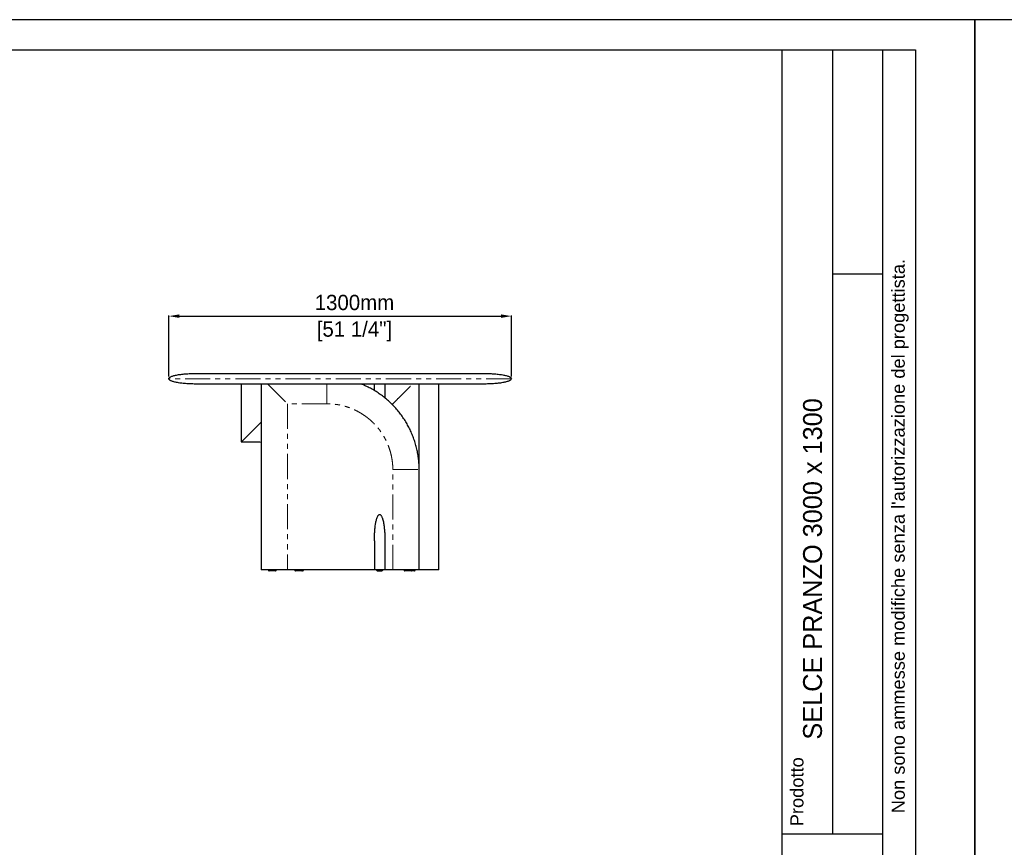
# Model space of a CAD drawing. Header units: millimetres. Extents: x -590 to 14136, y -480 to 15138.
# Tile 17 of 27: x 3147 to 6885, y 11997 to 15138. Entities that reach past the tile are written whole.
import ezdxf

# ---------------------------------------------------------------- set-up
doc = ezdxf.new("R2010")
doc.units = ezdxf.units.MM
doc.header["$LTSCALE"] = 15
doc.header["$PDSIZE"] = -1
doc.linetypes.add('SLD-Phantom', pattern=[12.7, 6.35, -1.27, 1.27, -1.27, 1.27, -1.27])
doc.linetypes.add('SLD-Solid', pattern=[0])
doc.layers.add('QUOTE', color=8, linetype='Continuous')
doc.styles.get("Standard").update_dxf_attribs({"font": 'GOTHIC.TTF'})
doc.dimstyles.new('Prodotti USA', dxfattribs={"dimtxt": 58, "dimasz": 40, "dimexe": 2, "dimexo": 8, "dimgap": 20, "dimtad": 1, "dimzin": 12, "dimtxsty": 'Standard', "dimcen": 2.5, "dimclrd": 252, "dimclre": 252, "dimclrt": 252, "dimadec": 0, "dimazin": 3, "dimtfac": 1, "dimtmove": 0, "dimatfit": 3, "dimfxl": 1, "dimarcsym": 0})

# ---------------------------------------------------------------- blocks, each defined once
blk = doc.blocks.new('*D38')
at = {"layer": 'Defpoints', "color": 0, "transparency": 16777216}
for p in [(5013.6, 14012.5), (3713.6, 13774.9), (5013.6, 13774.9)]:
    blk.add_point(p, dxfattribs=at)
at = {"layer": 'QUOTE', "color": 252, "lineweight": -2, "transparency": 16777216}
for p, q in [((3713.6, 13782.9), (3713.6, 14014.5)), ((5013.6, 13782.9), (5013.6, 14014.5)), ((3753.6, 14012.5), (4973.6, 14012.5))]:
    blk.add_line(p, q, dxfattribs=at)
at = {"layer": 'QUOTE', "color": 252, "transparency": 16777216}
for points in [[(3753.6, 14019.2), (3753.6, 14005.8), (3713.6, 14012.5)], [(4973.6, 14019.2), (4973.6, 14005.8), (5013.6, 14012.5)]]:
    blk.add_solid(points, dxfattribs=at)
at = {"layer": 'QUOTE', "color": 252, "lineweight": 5, "transparency": 16777216, "char_height": 58, "attachment_point": 2}
for s, insert in [('1300mm', (4418, 14093.4)), ('[51 1/4"]', (4418, 13992.5))]:
    blk.add_mtext(s, dxfattribs=dict(at, insert=insert))

msp = doc.modelspace()

# ---------------------------------------------------------------- linework, layer by layer
for p, q in [((6039.736, 15022.867), (6039.736, 12048.058)), ((6231.859, 15022.867), (6231.859, 12048.058)), ((6423.982, 12048.058), (6423.982, 15022.867)), ((6231.859, 14173.416), (6423.982, 14173.416)), ((6039.736, 12048.058), (6039.736, 10065.67)), ((6039.736, 12048.058), (6423.982, 12048.058)), ((6423.982, 10065.67), (6423.982, 12048.058))]:
    msp.add_line(p, q)
at = {"color": 7, "linetype": 'SLD-Solid', "lineweight": 25}
for p, q in [((3988.641, 13754.879), (3988.641, 13534.879)), ((4063.641, 13754.879), (4063.641, 13049.879)), ((4493.641, 13729.879), (4493.641, 13754.879)), ((4533.641, 13754.879), (4533.641, 13729.879)), ((4663.641, 13430.054), (4663.641, 13754.879)), ((4738.641, 13049.879), (4738.641, 13754.879)), ((3988.641, 13534.879), (4058.641, 13534.879)), ((4058.641, 13534.879), (4063.641, 13534.757)), ((4663.641, 13049.879), (4663.641, 13429.879)), ((4493.641, 13159.879), (4493.641, 13049.879)), ((4533.641, 13159.879), (4533.641, 13049.879)), ((4163.641, 13049.879), (4063.641, 13049.879)), ((4091.141, 13049.879), (4091.141, 13048.879)), ((4121.141, 13048.879), (4121.141, 13049.879)), ((4493.641, 13049.879), (4163.641, 13049.879)), ((4191.141, 13049.879), (4191.141, 13048.879)), ((4221.141, 13048.879), (4221.141, 13049.879)), ((4225.141, 13048.879), (4225.141, 13049.879)), ((4533.641, 13049.879), (4493.641, 13049.879)), ((4502.141, 13049.879), (4502.141, 13048.879)), ((4505.142, 13045.879), (4522.141, 13045.879)), ((4525.141, 13048.879), (4525.141, 13049.879)), ((4563.641, 13049.879), (4533.641, 13049.879)), ((4606.141, 13049.879), (4606.141, 13048.879)), ((4636.141, 13048.879), (4636.141, 13049.879)), ((4648.641, 13048.879), (4648.641, 13049.879))]:
    msp.add_line(p, q, dxfattribs=at)
at = {"color": 8, "linetype": 'SLD-Phantom', "lineweight": 18}
for p, q in [((4313.641, 13679.879), (4163.641, 13679.879)), ((4163.641, 13679.879), (4163.641, 13049.879)), ((4563.641, 13679.879), (4558.469, 13679.879)), ((4563.641, 13679.879), (4563.641, 13674.707)), ((4063.641, 13609.825), (4058.641, 13604.879)), ((4563.641, 13049.879), (4563.641, 13429.879))]:
    msp.add_line(p, q, dxfattribs=at)
msp.add_lwpolyline([(-366.579, 15022.867), (6547.932, 15022.867), (6547.932, 10065.67), (-366.579, 10065.67)], close=True)
at = {"color": 7, "linetype": 'SLD-Solid', "lineweight": 25}
for centre, start, end in [((4094.141, 13048.879), 179.981129, 270), ((4118.141, 13048.879), 269.999594, 0.028368), ((4194.141, 13048.879), 179.981129, 270), ((4218.141, 13048.879), 269.999594, 0.028368), ((4222.141, 13048.879), 270, 359.968199), ((4505.141, 13048.879), 179.968199, 270), ((4522.141, 13048.879), 269.99999, 359.997765), ((4609.141, 13048.879), 179.981129, 270), ((4633.141, 13048.879), 269.999594, 0.028368), ((4645.641, 13048.879), 269.999594, 0.028368)]:
    msp.add_arc(centre, 3, start, end, dxfattribs=at)
for points, knots in [([(3713.641, 13774.879), (3713.641, 13776.057), (3714.165, 13777.28), (3715.883, 13779.137), (3716.611, 13779.76), (3718.391, 13781.004), (3719.444, 13781.625), (3721.88, 13782.856), (3723.265, 13783.466), (3726.361, 13784.663), (3728.073, 13785.251), (3731.81, 13786.395), (3733.836, 13786.95), (3738.175, 13788.019), (3740.489, 13788.533), (3747.812, 13789.997), (3753.203, 13790.871), (3764.637, 13792.366), (3770.677, 13792.987), (3782.986, 13793.962), (3789.254, 13794.316), (3801.635, 13794.774), (3807.748, 13794.879), (3813.641, 13794.879)], [0, 0, 0, 0, 0.125, 0.125, 0.1875, 0.1875, 0.25, 0.25, 0.3125, 0.3125, 0.375, 0.375, 0.4375, 0.4375, 0.5, 0.5, 0.625, 0.625, 0.75, 0.75, 0.875, 0.875, 1, 1, 1, 1]), ([(3813.641, 13794.879), (3813.642, 13794.879), (3813.644, 13794.879), (3813.659, 13794.879), (3813.684, 13794.879), (3813.719, 13794.879), (3813.764, 13794.879), (3813.819, 13794.879), (3813.884, 13794.879), (3813.959, 13794.879), (3814.044, 13794.879), (3814.139, 13794.879), (3814.244, 13794.879), (3814.358, 13794.879), (3814.483, 13794.879), (3814.618, 13794.879), (3814.763, 13794.879), (3814.918, 13794.879), (3815.083, 13794.879), (3815.257, 13794.879), (3815.442, 13794.879), (3815.637, 13794.879), (3815.842, 13794.879), (3816.057, 13794.879), (3816.281, 13794.879), (3816.516, 13794.879), (3816.761, 13794.879), (3817.015, 13794.879), (3817.28, 13794.879), (3817.555, 13794.879), (3817.84, 13794.879), (3818.134, 13794.879), (3818.439, 13794.879), (3818.754, 13794.879), (3819.078, 13794.879), (3819.413, 13794.879), (3819.757, 13794.879), (3820.112, 13794.879), (3820.477, 13794.879), (3820.851, 13794.879), (3821.236, 13794.879), (3821.63, 13794.879), (3822.035, 13794.879), (3822.449, 13794.879), (3822.874, 13794.879), (3823.308, 13794.879), (3823.753, 13794.879), (3825.795, 13794.879), (3829.908, 13794.879), (3837.105, 13794.879), (3845.576, 13794.879), (3855.304, 13794.879), (3866.248, 13794.879), (3878.383, 13794.879), (3891.692, 13794.879), (3907.754, 13794.879), (3926.98, 13794.879), (3949.829, 13794.879), (3974.456, 13794.879), (4000.737, 13794.879), (4028.579, 13794.879), (4057.86, 13794.879), (4088.441, 13794.879), (4120.205, 13794.879), (4153.015, 13794.879), (4186.72, 13794.879), (4221.187, 13794.879), (4256.265, 13794.879), (4291.799, 13794.879), (4327.643, 13794.879), (4363.641, 13794.879), (4399.638, 13794.879), (4435.482, 13794.879), (4471.016, 13794.879), (4506.094, 13794.879), (4540.561, 13794.879), (4574.266, 13794.879), (4607.076, 13794.879), (4638.84, 13794.879), (4669.421, 13794.879), (4698.702, 13794.879), (4726.544, 13794.879), (4752.825, 13794.879), (4777.453, 13794.879), (4800.302, 13794.879), (4819.528, 13794.879), (4835.59, 13794.879), (4848.898, 13794.879), (4861.033, 13794.879), (4871.977, 13794.879), (4881.706, 13794.879), (4890.176, 13794.879), (4897.373, 13794.879), (4901.659, 13794.879), (4903.978, 13794.879), (4904.837, 13794.879), (4905.656, 13794.879), (4906.436, 13794.879), (4907.175, 13794.879), (4907.874, 13794.879), (4908.533, 13794.879), (4909.153, 13794.879), (4909.732, 13794.879), (4910.271, 13794.879), (4910.771, 13794.879), (4911.23, 13794.879), (4911.65, 13794.879), (4912.029, 13794.879), (4912.369, 13794.879), (4912.669, 13794.879), (4912.928, 13794.879), (4913.148, 13794.879), (4913.328, 13794.879), (4913.468, 13794.879), (4913.567, 13794.879), (4913.629, 13794.879), (4913.637, 13794.879), (4913.641, 13794.879)], [0, 0, 0, 0, 0.001362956, 0.002725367, 0.004087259, 0.005448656, 0.006809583, 0.008170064, 0.009530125, 0.010889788, 0.012249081, 0.013608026, 0.01496665, 0.016324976, 0.017683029, 0.019040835, 0.020398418, 0.021755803, 0.023113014, 0.024470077, 0.025827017, 0.027183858, 0.028540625, 0.029897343, 0.031254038, 0.032610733, 0.033967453, 0.035324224, 0.036681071, 0.038038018, 0.03939509, 0.040752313, 0.04210971, 0.043467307, 0.044825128, 0.046183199, 0.047541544, 0.048900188, 0.050259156, 0.051618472, 0.052978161, 0.054338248, 0.055698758, 0.057059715, 0.058421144, 0.05978307, 0.061145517, 0.06250851, 0.078152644, 0.093759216, 0.109366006, 0.125010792, 0.140654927, 0.156261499, 0.171868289, 0.187513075, 0.208360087, 0.229162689, 0.250010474, 0.270857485, 0.291660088, 0.312507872, 0.333354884, 0.354157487, 0.375005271, 0.395852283, 0.416654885, 0.43750267, 0.458349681, 0.479152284, 0.500000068, 0.52084708, 0.541649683, 0.562497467, 0.583344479, 0.604147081, 0.624994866, 0.645841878, 0.66664448, 0.687492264, 0.708339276, 0.729141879, 0.749989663, 0.770836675, 0.791639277, 0.812487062, 0.828131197, 0.843737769, 0.859344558, 0.874989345, 0.890633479, 0.906240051, 0.921846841, 0.937491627, 0.940216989, 0.942940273, 0.945661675, 0.948381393, 0.951099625, 0.953816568, 0.956532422, 0.959247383, 0.961961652, 0.964675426, 0.967388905, 0.970102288, 0.972815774, 0.975529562, 0.97824385, 0.980958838, 0.983674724, 0.986391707, 0.989109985, 0.991829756, 0.994551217, 0.997274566, 1, 1, 1, 1]), ([(4913.641, 13794.879), (4919.534, 13794.879), (4925.646, 13794.774), (4938.028, 13794.316), (4944.296, 13793.962), (4956.605, 13792.987), (4962.645, 13792.366), (4974.079, 13790.871), (4979.47, 13789.997), (4986.792, 13788.533), (4989.106, 13788.019), (4993.446, 13786.95), (4995.472, 13786.395), (4999.209, 13785.251), (5000.921, 13784.663), (5004.017, 13783.466), (5005.401, 13782.856), (5007.838, 13781.625), (5008.891, 13781.004), (5010.671, 13779.76), (5011.399, 13779.137), (5013.117, 13777.28), (5013.641, 13776.057), (5013.641, 13774.879)], [0, 0, 0, 0, 0.125, 0.125, 0.25, 0.25, 0.375, 0.375, 0.5, 0.5, 0.5625, 0.5625, 0.625, 0.625, 0.6875, 0.6875, 0.75, 0.75, 0.8125, 0.8125, 0.875, 0.875, 1, 1, 1, 1]), ([(3813.641, 13754.879), (3807.748, 13754.879), (3801.635, 13754.984), (3789.254, 13755.442), (3782.986, 13755.796), (3770.677, 13756.77), (3764.637, 13757.391), (3753.203, 13758.886), (3747.812, 13759.76), (3740.489, 13761.225), (3738.175, 13761.738), (3733.836, 13762.807), (3731.81, 13763.363), (3728.073, 13764.506), (3726.361, 13765.094), (3723.265, 13766.292), (3721.88, 13766.901), (3719.444, 13768.132), (3718.391, 13768.754), (3716.611, 13769.998), (3715.883, 13770.62), (3714.165, 13772.478), (3713.641, 13773.7), (3713.641, 13774.879)], [0, 0, 0, 0, 0.125, 0.125, 0.25, 0.25, 0.375, 0.375, 0.5, 0.5, 0.5625, 0.5625, 0.625, 0.625, 0.6875, 0.6875, 0.75, 0.75, 0.8125, 0.8125, 0.875, 0.875, 1, 1, 1, 1]), ([(4913.641, 13754.879), (4913.64, 13754.879), (4913.638, 13754.879), (4913.623, 13754.879), (4913.598, 13754.879), (4913.563, 13754.879), (4913.518, 13754.879), (4913.463, 13754.879), (4913.398, 13754.879), (4913.323, 13754.879), (4913.238, 13754.879), (4913.143, 13754.879), (4913.038, 13754.879), (4912.923, 13754.879), (4912.799, 13754.879), (4912.664, 13754.879), (4912.519, 13754.879), (4912.364, 13754.879), (4912.199, 13754.879), (4912.024, 13754.879), (4911.84, 13754.879), (4911.645, 13754.879), (4911.44, 13754.879), (4911.225, 13754.879), (4911.001, 13754.879), (4910.766, 13754.879), (4910.521, 13754.879), (4910.266, 13754.879), (4910.002, 13754.879), (4909.727, 13754.879), (4909.442, 13754.879), (4909.148, 13754.879), (4908.843, 13754.879), (4908.528, 13754.879), (4908.204, 13754.879), (4907.869, 13754.879), (4907.524, 13754.879), (4907.17, 13754.879), (4906.805, 13754.879), (4906.431, 13754.879), (4906.046, 13754.879), (4905.652, 13754.879), (4905.247, 13754.879), (4904.832, 13754.879), (4904.408, 13754.879), (4903.973, 13754.879), (4903.529, 13754.879), (4901.487, 13754.879), (4897.374, 13754.879), (4890.177, 13754.879), (4881.706, 13754.879), (4871.978, 13754.879), (4861.034, 13754.879), (4848.899, 13754.879), (4835.59, 13754.879), (4819.528, 13754.879), (4800.302, 13754.879), (4777.453, 13754.879), (4752.826, 13754.879), (4726.545, 13754.879), (4698.703, 13754.879), (4669.422, 13754.879), (4638.841, 13754.879), (4607.077, 13754.879), (4574.266, 13754.879), (4540.561, 13754.879), (4506.095, 13754.879), (4471.017, 13754.879), (4435.483, 13754.879), (4399.639, 13754.879), (4363.641, 13754.879), (4327.644, 13754.879), (4291.8, 13754.879), (4256.266, 13754.879), (4221.188, 13754.879), (4186.721, 13754.879), (4153.016, 13754.879), (4120.206, 13754.879), (4088.442, 13754.879), (4057.861, 13754.879), (4028.579, 13754.879), (4000.738, 13754.879), (3974.457, 13754.879), (3949.829, 13754.879), (3926.98, 13754.879), (3907.754, 13754.879), (3891.692, 13754.879), (3878.383, 13754.879), (3866.248, 13754.879), (3855.305, 13754.879), (3845.576, 13754.879), (3837.106, 13754.879), (3829.908, 13754.879), (3825.623, 13754.879), (3823.304, 13754.879), (3822.445, 13754.879), (3821.626, 13754.879), (3820.846, 13754.879), (3820.107, 13754.879), (3819.408, 13754.879), (3818.749, 13754.879), (3818.129, 13754.879), (3817.55, 13754.879), (3817.011, 13754.879), (3816.511, 13754.879), (3816.052, 13754.879), (3815.632, 13754.879), (3815.252, 13754.879), (3814.913, 13754.879), (3814.613, 13754.879), (3814.353, 13754.879), (3814.134, 13754.879), (3813.954, 13754.879), (3813.814, 13754.879), (3813.715, 13754.879), (3813.652, 13754.879), (3813.645, 13754.879), (3813.641, 13754.879)], [0, 0, 0, 0, 0.00136296, 0.00272537, 0.00408726, 0.00544866, 0.00680958, 0.00817006, 0.00953012, 0.01088979, 0.01224908, 0.01360803, 0.01496665, 0.01632498, 0.01768303, 0.01904083, 0.02039842, 0.0217558, 0.02311301, 0.02447008, 0.02582702, 0.02718386, 0.02854063, 0.02989734, 0.03125404, 0.03261073, 0.03396745, 0.03532422, 0.03668107, 0.03803802, 0.03939509, 0.04075231, 0.04210971, 0.04346731, 0.04482513, 0.0461832, 0.04754154, 0.04890019, 0.05025916, 0.05161847, 0.05297816, 0.05433825, 0.05569876, 0.05705972, 0.05842114, 0.05978307, 0.06114552, 0.06250851, 0.07815264, 0.09375922, 0.10936601, 0.12501079, 0.14065493, 0.1562615, 0.17186829, 0.18751307, 0.20836009, 0.22916269, 0.25001047, 0.27085749, 0.29166009, 0.31250787, 0.33335488, 0.35415749, 0.37500527, 0.39585228, 0.41665489, 0.43750267, 0.45834968, 0.47915228, 0.50000007, 0.52084708, 0.54164968, 0.56249747, 0.58334448, 0.60414708, 0.62499487, 0.64584188, 0.66664448, 0.68749226, 0.70833928, 0.72914188, 0.74998966, 0.77083667, 0.79163928, 0.81248706, 0.8281312, 0.84373777, 0.85934456, 0.87498934, 0.89063348, 0.90624005, 0.92184684, 0.93749163, 0.94021699, 0.94294027, 0.94566167, 0.94838139, 0.95109962, 0.95381657, 0.95653242, 0.95924738, 0.96196165, 0.96467543, 0.96738891, 0.97010229, 0.97281577, 0.97552956, 0.97824385, 0.98095884, 0.98367472, 0.98639171, 0.98910998, 0.99182976, 0.99455122, 0.99727457, 1, 1, 1, 1]), ([(4663.641, 13429.879), (4663.534, 13436.424), (4663.319, 13449.515), (4661.595, 13469.088), (4658.859, 13488.536), (4655.022, 13507.8), (4650.124, 13526.82), (4644.169, 13545.537), (4637.17, 13563.889), (4629.142, 13581.815), (4620.117, 13599.261), (4610.132, 13616.176), (4599.219, 13632.508), (4587.413, 13648.206), (4574.749, 13663.22), (4561.26, 13677.498), (4546.982, 13690.987), (4531.968, 13703.651), (4516.27, 13715.457), (4499.938, 13726.369), (4483.024, 13736.356), (4465.576, 13745.375), (4452.304, 13751.338), (4444.891, 13754.334), (4443.544, 13754.879)], [0, 0, 0, 0, 0.04712703, 0.09424974, 0.14137077, 0.18849069, 0.23560938, 0.28272735, 0.32984717, 0.37696796, 0.42408825, 0.47120962, 0.51833159, 0.56545296, 0.61257325, 0.65969404, 0.70681483, 0.75393511, 0.80105649, 0.84817846, 0.89529983, 0.94242012, 0.98954091, 1, 1, 1, 1]), ([(5013.641, 13774.879), (5013.641, 13773.7), (5013.117, 13772.478), (5011.399, 13770.62), (5010.671, 13769.998), (5008.891, 13768.754), (5007.838, 13768.132), (5005.401, 13766.901), (5004.017, 13766.292), (5000.921, 13765.094), (4999.209, 13764.506), (4995.472, 13763.363), (4993.446, 13762.807), (4989.106, 13761.738), (4986.792, 13761.225), (4979.47, 13759.76), (4974.079, 13758.886), (4962.645, 13757.391), (4956.605, 13756.77), (4944.296, 13755.796), (4938.028, 13755.442), (4925.646, 13754.984), (4919.534, 13754.879), (4913.641, 13754.879)], [0, 0, 0, 0, 0.125, 0.125, 0.1875, 0.1875, 0.25, 0.25, 0.3125, 0.3125, 0.375, 0.375, 0.4375, 0.4375, 0.5, 0.5, 0.625, 0.625, 0.75, 0.75, 0.875, 0.875, 1, 1, 1, 1]), ([(4533.641, 13729.879), (4533.641, 13721.506), (4533.641, 13712.203), (4533.641, 13702.928), (4533.641, 13702.001)], [0, 0, 0, 0, 0.90004177, 1, 1, 1, 1]), ([(4493.641, 13159.879), (4493.641, 13159.912), (4493.641, 13165.407), (4493.822, 13176.368), (4494.646, 13192.726), (4496.096, 13209.046), (4498.177, 13224.284), (4500.611, 13236.256), (4503.014, 13244.961), (4505.019, 13250.374), (4506.884, 13254.096), (4508.217, 13256.196), (4509.476, 13257.772), (4510.861, 13259.011), (4512.372, 13259.763), (4513.251, 13259.843), (4513.641, 13259.879)], [0, 0, 0, 0, 0.00097243, 0.16031598, 0.31975195, 0.47843147, 0.63729301, 0.76621876, 0.83111161, 0.89594849, 0.92926453, 0.94617154, 0.9630535, 0.98193674, 0.99198291, 1, 1, 1, 1]), ([(4513.641, 13259.879), (4514.031, 13259.843), (4514.91, 13259.763), (4516.421, 13259.011), (4518.297, 13257.331), (4520.113, 13254.656), (4521.857, 13251.198), (4523.351, 13247.429), (4525.105, 13242.077), (4526.846, 13235.314), (4529.039, 13224.44), (4530.993, 13210.778), (4532.546, 13194.108), (4533.442, 13177.171), (4533.641, 13165.677), (4533.641, 13159.912), (4533.641, 13159.879)], [0, 0, 0, 0, 0.0080173, 0.01806373, 0.03694745, 0.07010855, 0.10401718, 0.14405637, 0.18420452, 0.26427119, 0.34449375, 0.50461262, 0.66470755, 0.83181039, 0.99902755, 1, 1, 1, 1]), ([(4118.141, 13045.879), (4118.094, 13045.879), (4117.976, 13045.879), (4116.863, 13045.879), (4115.148, 13045.879), (4113.261, 13045.879), (4111.202, 13045.879), (4108.792, 13045.879), (4105.511, 13045.879), (4102.392, 13045.879), (4099.641, 13045.879), (4097.46, 13045.879), (4095.629, 13045.879), (4094.369, 13045.879), (4094.217, 13045.879), (4094.141, 13045.879)], [0, 0, 0, 0, 0.05055352, 0.1285051, 0.21043149, 0.27243711, 0.33451783, 0.41817344, 0.50188285, 0.63919789, 0.70627769, 0.77327393, 0.87032711, 0.93501547, 1, 1, 1, 1]), ([(4218.141, 13045.879), (4218.094, 13045.879), (4217.976, 13045.879), (4216.863, 13045.879), (4215.148, 13045.879), (4213.261, 13045.879), (4211.202, 13045.879), (4208.792, 13045.879), (4205.511, 13045.879), (4202.392, 13045.879), (4199.641, 13045.879), (4197.46, 13045.879), (4195.629, 13045.879), (4194.369, 13045.879), (4194.217, 13045.879), (4194.141, 13045.879)], [0, 0, 0, 0, 0.05055352, 0.1285051, 0.21043149, 0.27243711, 0.33451783, 0.41817344, 0.50188285, 0.63919789, 0.70627769, 0.77327393, 0.87032711, 0.93501547, 1, 1, 1, 1]), ([(4222.14, 13045.879), (4222.098, 13045.879), (4222.015, 13045.879), (4221.425, 13045.879), (4220.433, 13045.879), (4219.201, 13045.879), (4218.491, 13045.879)], [0, 0, 0, 0, 0.23273613, 0.46107083, 0.68917115, 1, 1, 1, 1]), ([(4663.641, 13049.879), (4663.611, 13049.879), (4663.551, 13049.879), (4662.871, 13049.879), (4661.732, 13049.879), (4660.426, 13049.879), (4659.443, 13049.879), (4658.331, 13049.879), (4657.088, 13049.879), (4655.716, 13049.879), (4653.196, 13049.879), (4649.233, 13049.879), (4643.97, 13049.879), (4638.61, 13049.879), (4633.33, 13049.879), (4627.871, 13049.879), (4622.049, 13049.879), (4612.556, 13049.879), (4599.178, 13049.879), (4581.718, 13049.879), (4569.767, 13049.879), (4563.641, 13049.879)], [0, 0, 0, 0, 0.01059816, 0.02179452, 0.04819679, 0.05868106, 0.07011749, 0.08255763, 0.09604148, 0.11060046, 0.12625954, 0.17486451, 0.23113559, 0.2828736, 0.33240925, 0.38519767, 0.44127557, 0.50067356, 0.65869074, 0.82504148, 1, 1, 1, 1]), ([(4633.141, 13045.879), (4633.094, 13045.879), (4632.976, 13045.879), (4631.863, 13045.879), (4630.148, 13045.879), (4628.261, 13045.879), (4626.202, 13045.879), (4623.792, 13045.879), (4620.511, 13045.879), (4617.392, 13045.879), (4614.641, 13045.879), (4612.46, 13045.879), (4610.629, 13045.879), (4609.369, 13045.879), (4609.217, 13045.879), (4609.141, 13045.879)], [0, 0, 0, 0, 0.05055352, 0.1285051, 0.21043149, 0.27243711, 0.33451783, 0.41817344, 0.50188285, 0.63919789, 0.70627769, 0.77327393, 0.87032711, 0.93501547, 1, 1, 1, 1]), ([(4645.641, 13045.879), (4645.594, 13045.879), (4645.476, 13045.879), (4644.363, 13045.879), (4642.648, 13045.879), (4640.762, 13045.879), (4638.701, 13045.879), (4636.297, 13045.879), (4634.404, 13045.879), (4633.438, 13045.879), (4633.364, 13045.879)], [0, 0, 0, 0, 0.09934888, 0.25254101, 0.41354452, 0.53539931, 0.65740168, 0.8218035, 0.98631105, 1, 1, 1, 1]), ([(4738.641, 13049.879), (4738.611, 13049.879), (4738.551, 13049.879), (4737.871, 13049.879), (4736.732, 13049.879), (4735.426, 13049.879), (4734.443, 13049.879), (4733.331, 13049.879), (4732.088, 13049.879), (4730.716, 13049.879), (4728.196, 13049.879), (4724.233, 13049.879), (4718.97, 13049.879), (4713.61, 13049.879), (4708.33, 13049.879), (4702.871, 13049.879), (4697.049, 13049.879), (4687.555, 13049.879), (4676.46, 13049.879), (4667.402, 13049.879), (4663.871, 13049.879)], [0, 0, 0, 0, 0.01395107, 0.02868959, 0.06344468, 0.07724583, 0.09230038, 0.10867616, 0.12642586, 0.14559084, 0.16620393, 0.23018593, 0.30425934, 0.37236556, 0.43757268, 0.50706163, 0.58088074, 0.65907031, 0.86707896, 1, 1, 1, 1])]:
    msp.add_open_spline(points, degree=3, knots=knots, dxfattribs=at)
at = {"color": 8, "linetype": 'SLD-Phantom', "lineweight": 18}
for points, knots in [([(5013.641, 13774.879), (5013.641, 13774.879), (5009.451, 13774.879), (4992.852, 13774.879), (4980.443, 13774.879), (4947.882, 13774.879), (4927.731, 13774.879), (4880.461, 13774.879), (4853.342, 13774.879), (4793.178, 13774.879), (4760.134, 13774.879), (4689.389, 13774.879), (4651.689, 13774.879), (4573.081, 13774.879), (4532.175, 13774.879), (4448.725, 13774.879), (4406.183, 13774.879), (4321.099, 13774.879), (4278.557, 13774.879), (4195.107, 13774.879), (4154.201, 13774.879), (4075.593, 13774.879), (4037.893, 13774.879), (3967.148, 13774.879), (3934.104, 13774.879), (3873.94, 13774.879), (3846.821, 13774.879), (3799.55, 13774.879), (3779.4, 13774.879), (3746.839, 13774.879), (3734.43, 13774.879), (3717.831, 13774.879), (3713.641, 13774.879), (3713.641, 13774.879)], [0, 0, 0, 0, 0.0625, 0.0625, 0.125, 0.125, 0.1875, 0.1875, 0.25, 0.25, 0.3125, 0.3125, 0.375, 0.375, 0.4375, 0.4375, 0.5, 0.5, 0.5625, 0.5625, 0.625, 0.625, 0.6875, 0.6875, 0.75, 0.75, 0.8125, 0.8125, 0.875, 0.875, 0.9375, 0.9375, 1, 1, 1, 1]), ([(4088.641, 13754.879), (4091.217, 13752.303), (4099.221, 13744.299), (4112.743, 13730.777), (4129.411, 13714.109), (4146.349, 13697.171), (4157.842, 13685.677), (4163.608, 13679.912), (4163.641, 13679.879)], [0, 0, 0, 0, 0.10385041, 0.32275062, 0.54161812, 0.77006619, 0.99867055, 1, 1, 1, 1]), ([(4313.641, 13679.879), (4313.641, 13683.309), (4313.641, 13690.262), (4313.641, 13700.768), (4313.641, 13711.359), (4313.641, 13721.83), (4313.641, 13731.959), (4313.641, 13741.518), (4313.641, 13749.1), (4313.641, 13753.45), (4313.641, 13754.879)], [0, 0, 0, 0, 0.13640609, 0.27650055, 0.41797058, 0.5581435, 0.69411975, 0.82295408, 0.94186817, 1, 1, 1, 1]), ([(4563.641, 13679.879), (4563.674, 13679.912), (4569.439, 13685.677), (4580.933, 13697.171), (4597.871, 13714.109), (4614.539, 13730.777), (4628.061, 13744.299), (4636.065, 13752.303), (4638.641, 13754.879)], [0, 0, 0, 0, 0.00132945, 0.22993381, 0.45838188, 0.67724938, 0.89614959, 1, 1, 1, 1]), ([(4563.641, 13429.879), (4563.538, 13435.325), (4563.332, 13446.219), (4561.661, 13462.511), (4558.999, 13478.684), (4555.28, 13494.651), (4550.535, 13510.318), (4544.776, 13525.617), (4538.029, 13540.508), (4530.306, 13554.943), (4521.642, 13568.86), (4512.1, 13582.191), (4501.719, 13594.85), (4490.544, 13606.781), (4478.613, 13617.956), (4465.954, 13628.337), (4452.623, 13637.88), (4438.706, 13646.544), (4424.271, 13654.267), (4409.38, 13661.013), (4394.081, 13666.772), (4378.414, 13671.517), (4362.447, 13675.236), (4346.274, 13677.899), (4329.981, 13679.57), (4319.088, 13679.776), (4313.641, 13679.879)], [0, 0, 0, 0, 0.04161108, 0.08321987, 0.12500557, 0.16678511, 0.20839023, 0.2500001, 0.29160595, 0.33321287, 0.37500004, 0.41678386, 0.45839078, 0.49999999, 0.54160584, 0.58321276, 0.62499994, 0.66678376, 0.70839068, 0.74999988, 0.79160639, 0.83321151, 0.87499441, 0.91677845, 0.95838724, 1, 1, 1, 1]), ([(4058.641, 13604.879), (4054.885, 13601.122), (4047.37, 13593.608), (4035.849, 13582.087), (4024.081, 13570.318), (4013.356, 13559.593), (4004.827, 13551.065), (3999.072, 13545.31), (3995.201, 13541.439), (3992.351, 13538.589), (3990.433, 13536.671), (3989.229, 13535.466), (3988.71, 13534.948), (3988.658, 13534.896), (3988.641, 13534.879)], [0, 0, 0, 0, 0.15492797, 0.30992189, 0.47589726, 0.64209372, 0.7557571, 0.83322171, 0.88634336, 0.92312062, 0.96091717, 0.97639807, 0.99205326, 1, 1, 1, 1]), ([(4563.641, 13429.879), (4567.071, 13429.879), (4574.024, 13429.879), (4584.531, 13429.879), (4595.122, 13429.879), (4605.592, 13429.879), (4615.721, 13429.879), (4625.281, 13429.879), (4633.749, 13429.879), (4641.028, 13429.879), (4647.081, 13429.879), (4652.216, 13429.879), (4656.395, 13429.879), (4659.612, 13429.879), (4661.903, 13429.879), (4663.116, 13429.879), (4663.58, 13429.879), (4663.621, 13429.879), (4663.641, 13429.879)], [0, 0, 0, 0, 0.09798478, 0.19861904, 0.30024141, 0.40093203, 0.49860806, 0.59115381, 0.67657354, 0.74411178, 0.80398312, 0.85560931, 0.89877697, 0.93369395, 0.9610815, 0.98235956, 0.99145767, 1, 1, 1, 1]), ([(4091.141, 13048.879), (4091.141, 13048.879), (4091.096, 13048.879), (4091.536, 13048.879), (4092.846, 13048.879), (4094.428, 13048.879), (4096.181, 13048.879), (4098.336, 13048.879), (4100.822, 13048.879), (4103.428, 13048.879), (4106.244, 13048.879), (4109.279, 13048.879), (4112.165, 13048.879), (4114.687, 13048.879), (4117.178, 13048.879), (4119.443, 13048.879), (4120.914, 13048.879), (4121.073, 13048.879), (4121.141, 13048.879)], [0, 0, 0, 0, 0.00001795, 0.07530717, 0.14611654, 0.19481179, 0.24487495, 0.30761294, 0.37211314, 0.43473354, 0.49858481, 0.57452878, 0.65267459, 0.71135778, 0.77146851, 0.86357399, 0.94115023, 1, 1, 1, 1]), ([(4191.141, 13048.879), (4191.141, 13048.879), (4191.096, 13048.879), (4191.536, 13048.879), (4192.846, 13048.879), (4194.428, 13048.879), (4196.181, 13048.879), (4198.336, 13048.879), (4200.822, 13048.879), (4203.428, 13048.879), (4206.244, 13048.879), (4209.279, 13048.879), (4212.165, 13048.879), (4214.687, 13048.879), (4217.178, 13048.879), (4219.443, 13048.879), (4220.914, 13048.879), (4221.073, 13048.879), (4221.141, 13048.879)], [0, 0, 0, 0, 0.00001795, 0.07530717, 0.14611654, 0.19481179, 0.24487495, 0.30761294, 0.37211314, 0.43473354, 0.49858481, 0.57452878, 0.65267459, 0.71135778, 0.77146851, 0.86357399, 0.94115023, 1, 1, 1, 1]), ([(4221.123, 13048.879), (4221.38, 13048.879), (4222.156, 13048.879), (4223.229, 13048.879), (4224.302, 13048.879), (4224.935, 13048.879), (4225.201, 13048.879), (4225.13, 13048.879), (4225.125, 13048.879)], [0, 0, 0, 0, 0.09187521, 0.27808826, 0.51013707, 0.74876914, 0.98156582, 1, 1, 1, 1]), ([(4502.157, 13048.879), (4502.186, 13048.879), (4502.252, 13048.879), (4502.986, 13048.879), (4504.157, 13048.879), (4505.567, 13048.879), (4507.292, 13048.879), (4509.714, 13048.879), (4512.113, 13048.879), (4514.432, 13048.879), (4516.735, 13048.879), (4519.136, 13048.879), (4520.901, 13048.879), (4522.319, 13048.879), (4523.538, 13048.879), (4524.47, 13048.879), (4524.981, 13048.879), (4525.21, 13048.879), (4525.138, 13048.879), (4525.136, 13048.879)], [0, 0, 0, 0, 0.06461575, 0.14350057, 0.22523077, 0.27460863, 0.32510728, 0.40835421, 0.48162218, 0.4999408, 0.57522291, 0.6460256, 0.69471625, 0.74477468, 0.80750674, 0.87200086, 0.93461534, 0.99846059, 1, 1, 1, 1]), ([(4606.141, 13048.879), (4606.252, 13048.879), (4606.467, 13048.879), (4607.857, 13048.879), (4609.425, 13048.879), (4611.182, 13048.879), (4613.336, 13048.879), (4615.822, 13048.879), (4618.428, 13048.879), (4621.244, 13048.879), (4624.279, 13048.879), (4627.165, 13048.879), (4629.687, 13048.879), (4632.178, 13048.879), (4634.443, 13048.879), (4635.914, 13048.879), (4636.073, 13048.879), (4636.141, 13048.879)], [0, 0, 0, 0, 0.07529057, 0.14610122, 0.19479734, 0.24486139, 0.30760051, 0.37210187, 0.43472339, 0.49857581, 0.57452115, 0.65266836, 0.7113526, 0.77146441, 0.86357155, 0.94114917, 1, 1, 1, 1]), ([(4636.123, 13048.879), (4636.327, 13048.879), (4637.617, 13048.879), (4639.663, 13048.879), (4642.188, 13048.879), (4644.678, 13048.879), (4646.943, 13048.879), (4648.414, 13048.879), (4648.573, 13048.879), (4648.641, 13048.879)], [0, 0, 0, 0, 0.03341099, 0.21094328, 0.34426024, 0.48082028, 0.69006628, 0.86630461, 1, 1, 1, 1])]:
    msp.add_open_spline(points, degree=3, knots=knots, dxfattribs=at)
at = {"layer": 'Defpoints'}
for points in [[(6772.964, 9931.603), (6772.964, 15137.519), (-589.689, 15137.519), (-589.689, 9931.603)], [(14135.617, 9931.603), (14135.617, 15137.519), (6772.964, 15137.519), (6772.964, 9931.603)]]:
    msp.add_lwpolyline(points, close=True, dxfattribs=at)

# ---------------------------------------------------------------- texts
at = {"attachment_point": 1, "rotation": 90}
for s, insert, char_height, width in [("{\\fArial|b0|i0|c0|p34;Tutti i diritti sul presente disegno sono riservati.                             Non sono ammesse modifiche senza l'autorizzazione del progettista.}  ", (6457.071, 10124.48), 49.580155, 4898.38792), ('SELCE PRANZO 3000 x 1300', (6120.709, 12405.46), 71.73055, 2629.81295), ('{\\fArial|b0|i0|c0|p34;Prodotto}', (6072.54, 12076.574), 49.58015, 270.11464)]:
    msp.add_mtext(s, dxfattribs=dict(at, insert=insert, char_height=char_height, width=width))

# ---------------------------------------------------------------- dimensions: what is measured, and where the dimension line sits
at = {"layer": 'QUOTE', "lineweight": 5}
dim = msp.add_linear_dim(base=(5013.641, 14012.486), p1=(3713.641, 13774.879), p2=(5013.641, 13774.879), dimstyle='Prodotti USA', override={"dimpost": 'mm\\X'}, dxfattribs=at)
dim.commit()
dim.dimension.update_dxf_attribs({"geometry": '*D38', "text_midpoint": (4417.979, 14012.486), "dimtype": 160})

doc.saveas('drawing.dxf')
